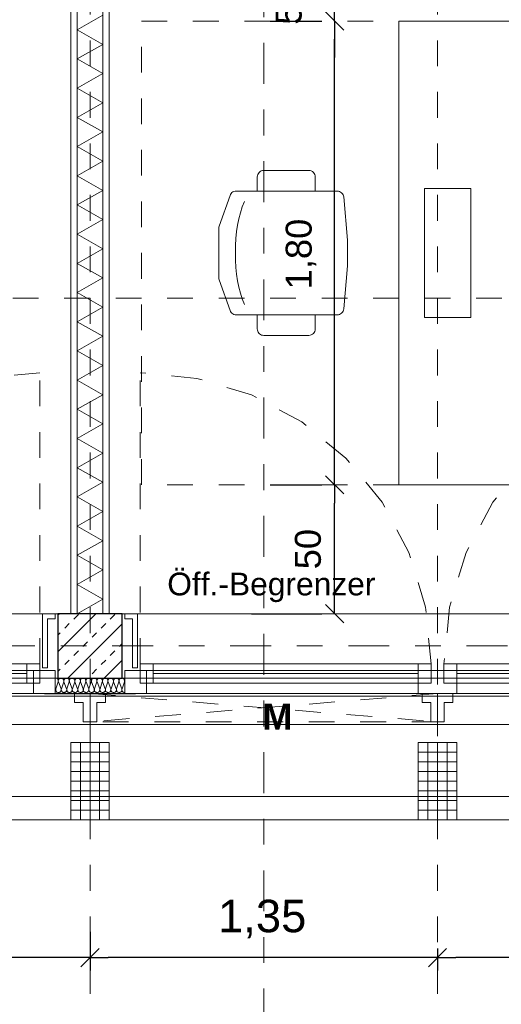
# Model space of a CAD drawing. Header units: metres. Extents: x -45.2 to 14.3, y -31.8 to 10.2.
# Tile 20 of 152: x -31.3 to -29.5, y -23 to -19.2. Entities that reach past the tile are written whole.
import ezdxf

# ---------------------------------------------------------------- set-up
doc = ezdxf.new("R2010")
doc.units = ezdxf.units.M
doc.header["$LTSCALE"] = 0.05
for name, pattern in [('1600.2032', [1.6, 0.8, -0.8]), ('Achsen 01', [5.291531, 3.175, -1.058062, 0.352704, -0.705764]), ('gestrichelt - 01', [2, 1, -1]), ('ISO-07 Punktiert', [0.889, 0.127, -0.762]), ('Raster 01', [2, 1, -1]), ('VW-01 Strichlinie kurz', [2, 1, -1])]:
    doc.linetypes.add(name, pattern=pattern)
doc.layers.get('0').update_dxf_attribs({"lineweight": 25})
for name, color, linetype, lineweight, true_color in [('013_Beton und Stahlbetonarbeiten-000 Brüstung', 7, 'Continuous', 9, 0xa6a6a6), ('014_Fassadenarbeiten-000 Aufsicht Betonfertigteile', 7, 'Continuous', 9, 0xc0c0c0), ('014_Fassadenarbeiten-330 mineralische Dämmung', 7, 'Continuous', 9, 0x666666), ('030_Sonnenschutzarbeiten-Bemassung', 7, 'Continuous', 13, 0xff6633), ('030_Sonnenschutzarbeiten-Grundriss', 7, 'Continuous', 13, 0x555555), ('031_Metallbauarbeiten-330 Aufsicht Metallbauarbeiten', 7, 'Continuous', 9, 0xa6a6a6), ('032_Metallarbeiten-Fenster', 7, 'Continuous', 13, 0x444444), ('032_Metallarbeiten-Öffnungsbegrenzer', 7, 'Continuous', 13, 0x444444), ('039_Trockenbauarbeiten-340 Dämmung', 7, 'Continuous', 9, 0xc0c0c0), ('ACTES-Einrichtung Aufsicht.', 7, 'Continuous', 9, 0xa6a6a6), ('AV1-Achsen', 1, 'Achsen 01', 18, 0xff0000), ('AV1-Bewegungsfläche', 7, 'gestrichelt - 01', 9, 0xd9d9d9), ('AV1-Einrichtung', 7, 'Continuous', 9, 0xa6a6a6), ('AV1-Raster', 7, 'Raster 01', 9, 0xa6a6a6)]:
    doc.layers.add(name, color=color, linetype=linetype, lineweight=lineweight, true_color=true_color)
for name, color, linetype, lineweight in [('013_Beton und Stahlbetonarbeiten-000 Unterzüge', 7, 'ISO-07 Punktiert', 13), ('013_Beton und Stahlbetonarbeiten-330 Außenstützen', 7, 'Continuous', 25), ('014_Fassadenarbeiten-330 Betonfertigteile vertikal', 7, 'Continuous', 9), ('027_Tischlerarbeiten-330 Innenfensterbänke', 7, 'Continuous', 9), ('030_Sonnenschutzarbeiten-Kasten+Behang', 7, 'Continuous', 5), ('030_Sonnenschutzarbeiten-Motor', 7, 'Continuous', 5), ('039_Trockenbauarbeiten-340 Gipskarton', 7, 'Continuous', 9), ('AV1-Einrichtung Bemaßung', 7, 'Continuous', 9), ('AV1-Schnitt Achsen', 7, 'Achsen 01', 18)]:
    doc.layers.add(name, color=color, linetype=linetype, lineweight=lineweight)
doc.styles.add('Arial', font='arial.ttf')
doc.styles.add('Arial (bold)', font='arialbd.ttf')

msp = doc.modelspace()

# ---------------------------------------------------------------- linework, layer by layer
at = {"color": 0, "linetype": 'Continuous', "lineweight": 15}
for p, q in [((-30.1354, -19.1396), (-30.0646, -19.2104)), ((-30.1354, -19.1396), (-30.0646, -19.2104)), ((-30.0646, -21.0104), (-30.1354, -20.9396)), ((-30.1354, -20.9396), (-30.0646, -21.0104)), ((-30.0646, -21.5104), (-30.1354, -21.4396)), ((-31.0146, -22.7746), (-31.0854, -22.8454)), ((-31.0854, -22.8454), (-31.0146, -22.7746)), ((-29.6646, -22.7746), (-29.7354, -22.8454)), ((-29.7354, -22.8454), (-29.6646, -22.7746))]:
    msp.add_line(p, q, dxfattribs=at)
at = {"color": 0, "linetype": 'ByBlock', "lineweight": -2}
for p, q in [((-30.1, -19.175), (-30.1, -19.2457)), ((-30.1, -19.175), (-30.1, -19.2457)), ((-30.1, -20.975), (-30.1, -20.9043)), ((-30.1, -20.975), (-30.1, -21.0457)), ((-30.1, -21.475), (-30.1, -21.4043)), ((-31.05, -22.81), (-31.1207, -22.81)), ((-31.05, -22.81), (-30.9793, -22.81)), ((-29.7, -22.81), (-29.7707, -22.81)), ((-29.7, -22.81), (-29.6293, -22.81))]:
    msp.add_line(p, q, dxfattribs=at)
at = {"layer": '013_Beton und Stahlbetonarbeiten-000 Brüstung'}
for points in [[(-33.625, -21.725), (-33.625, -21.475), (-31.175, -21.475), (-31.175, -21.725)], [(-30.925, -21.725), (-30.925, -21.475), (-28.475, -21.475), (-28.475, -21.725)]]:
    msp.add_lwpolyline(points, close=True, dxfattribs=at)
at = {"layer": '013_Beton und Stahlbetonarbeiten-000 Unterzüge', "linetype": 'VW-01 Strichlinie kurz'}
for points in [[(-33.625, -21.725), (-33.625, -21.475), (-31.175, -21.475), (-31.175, -21.725)], [(-30.925, -21.725), (-30.925, -21.475), (-28.475, -21.475), (-28.475, -21.725)]]:
    msp.add_lwpolyline(points, close=True, dxfattribs=at)
at = {"layer": '013_Beton und Stahlbetonarbeiten-330 Außenstützen', "color": 251, "linetype": 'Continuous', "lineweight": 13, "true_color": 0x4c4c4c}
for p, q in [((-31.0275, -21.475), (-31.175, -21.6225)), ((-31.1689, -21.475), (-31.175, -21.4811)), ((-31.1481, -21.5314), (-31.1304, -21.5137)), ((-30.925, -21.514), (-31.136, -21.725)), ((-31.1127, -21.496), (-31.095, -21.4784)), ((-31.0066, -21.5314), (-30.989, -21.5137)), ((-30.9713, -21.496), (-30.9536, -21.4784)), ((-31.175, -21.5583), (-31.1657, -21.5491)), ((-31.042, -21.5668), (-31.0243, -21.5491)), ((-31.0773, -21.6021), (-31.0597, -21.5844)), ((-31.1127, -21.6375), (-31.095, -21.6198)), ((-30.9713, -21.6375), (-30.9536, -21.6198)), ((-30.9359, -21.6021), (-30.925, -21.5912)), ((-31.1481, -21.6728), (-31.1304, -21.6551)), ((-31.0066, -21.6728), (-30.989, -21.6551)), ((-30.925, -21.6554), (-30.9946, -21.725)), ((-31.175, -21.6998), (-31.1657, -21.6905)), ((-31.042, -21.7082), (-31.0243, -21.6905))]:
    msp.add_line(p, q, dxfattribs=at)
at = {"layer": '013_Beton und Stahlbetonarbeiten-330 Außenstützen'}
msp.add_lwpolyline([(-30.925, -21.475), (-31.175, -21.475), (-31.175, -21.725), (-30.925, -21.725)], close=True, dxfattribs=at)
at = {"layer": '014_Fassadenarbeiten-000 Aufsicht Betonfertigteile'}
msp.add_lwpolyline([(-39.455, -21.905), (0.305, -21.905), (0.675, -22.275), (-39.825, -22.275)], close=True, dxfattribs=at)
at = {"layer": '014_Fassadenarbeiten-330 Betonfertigteile vertikal', "color": 8, "linetype": 'Continuous', "lineweight": 9, "true_color": 0x808080}
for p, q in [((-31.0875, -21.975), (-31.0875, -22.275)), ((-31.05, -21.975), (-31.05, -22.275)), ((-31.0125, -21.975), (-31.0125, -22.275)), ((-29.7375, -21.975), (-29.7375, -22.275)), ((-29.7, -21.975), (-29.7, -22.275)), ((-29.6625, -21.975), (-29.6625, -22.275))]:
    msp.add_line(p, q, dxfattribs=at)
at = {"layer": '014_Fassadenarbeiten-330 Betonfertigteile vertikal', "color": 8, "linetype": 'Continuous', "lineweight": 13, "true_color": 0x808080}
for p, q in [((-31.125, -22.0125), (-30.975, -22.0125)), ((-29.775, -22.0125), (-29.625, -22.0125)), ((-31.125, -22.05), (-30.975, -22.05)), ((-29.775, -22.05), (-29.625, -22.05)), ((-31.125, -22.0875), (-30.975, -22.0875)), ((-31.125, -22.125), (-30.975, -22.125)), ((-29.775, -22.0875), (-29.625, -22.0875)), ((-29.775, -22.125), (-29.625, -22.125)), ((-31.125, -22.1625), (-30.975, -22.1625)), ((-29.775, -22.1625), (-29.625, -22.1625)), ((-31.125, -22.2), (-30.975, -22.2)), ((-29.775, -22.2), (-29.625, -22.2)), ((-31.125, -22.2375), (-30.975, -22.2375)), ((-29.775, -22.2375), (-29.625, -22.2375))]:
    msp.add_line(p, q, dxfattribs=at)
at = {"layer": '014_Fassadenarbeiten-330 Betonfertigteile vertikal'}
for points in [[(-30.975, -21.975), (-31.125, -21.975), (-31.125, -22.275), (-30.975, -22.275)], [(-29.625, -21.975), (-29.775, -21.975), (-29.775, -22.275), (-29.625, -22.275)]]:
    msp.add_lwpolyline(points, close=True, dxfattribs=at)
at = {"layer": '014_Fassadenarbeiten-330 mineralische Dämmung'}
for points in [[(-31.1194, -21.767), (-31.119, -21.7689), (-31.1189, -21.7708), (-31.1192, -21.7727), (-31.1198, -21.7745), (-31.1207, -21.7762), (-31.1219, -21.7777), (-31.1234, -21.779), (-31.1234, -21.779), (-31.125, -21.7799), (-31.1268, -21.7806), (-31.1287, -21.781), (-31.1306, -21.781), (-31.1325, -21.7806), (-31.1343, -21.7799), (-31.1359, -21.779), (-31.1359, -21.779), (-31.1374, -21.7777), (-31.1386, -21.7762), (-31.1395, -21.7745), (-31.1401, -21.7727), (-31.1403, -21.7708), (-31.1403, -21.7689), (-31.1398, -21.767), (-31.1308, -21.739), (-31.1308, -21.739), (-31.1304, -21.7371), (-31.1303, -21.7352), (-31.1306, -21.7333), (-31.1312, -21.7315), (-31.1321, -21.7298), (-31.1333, -21.7283), (-31.1348, -21.727), (-31.1348, -21.727), (-31.1364, -21.7261), (-31.1382, -21.7254), (-31.1401, -21.725), (-31.142, -21.725), (-31.1439, -21.7254), (-31.1457, -21.7261), (-31.1473, -21.727), (-31.1473, -21.727), (-31.1488, -21.7283), (-31.15, -21.7298), (-31.1509, -21.7315), (-31.1515, -21.7333), (-31.1517, -21.7352), (-31.1517, -21.7371), (-31.1512, -21.739), (-31.1409, -21.767), (-31.1409, -21.767), (-31.1405, -21.7689), (-31.1404, -21.7708), (-31.1407, -21.7727), (-31.1412, -21.7745), (-31.1422, -21.7762), (-31.1434, -21.7777), (-31.1448, -21.779), (-31.1448, -21.779), (-31.1465, -21.7799), (-31.1482, -21.7806), (-31.1501, -21.781), (-31.1521, -21.781), (-31.1539, -21.7806), (-31.1557, -21.7799), (-31.1574, -21.779), (-31.1574, -21.779), (-31.1588, -21.7777), (-31.16, -21.7762), (-31.1609, -21.7745), (-31.1615, -21.7727), (-31.1618, -21.7708), (-31.1617, -21.7689), (-31.1613, -21.767), (-31.1523, -21.739), (-31.1523, -21.739), (-31.1519, -21.7371), (-31.1518, -21.7352), (-31.1521, -21.7333), (-31.1526, -21.7315), (-31.1536, -21.7298), (-31.1548, -21.7283), (-31.1562, -21.727), (-31.1562, -21.727), (-31.1579, -21.7261), (-31.1596, -21.7254), (-31.1615, -21.725), (-31.1635, -21.725), (-31.1653, -21.7254), (-31.1671, -21.7261), (-31.1688, -21.727), (-31.1688, -21.727), (-31.1702, -21.7283), (-31.1714, -21.7298), (-31.1723, -21.7315), (-31.1729, -21.7333), (-31.1732, -21.7352), (-31.1731, -21.7371), (-31.1727, -21.739), (-31.1623, -21.767), (-31.1623, -21.767), (-31.1619, -21.7689), (-31.1618, -21.7708), (-31.1621, -21.7727), (-31.1627, -21.7745), (-31.1636, -21.7762), (-31.1648, -21.7777), (-31.1663, -21.779), (-31.1663, -21.779), (-31.1679, -21.7799), (-31.1697, -21.7806), (-31.1716, -21.781), (-31.1735, -21.781), (-31.1754, -21.7806), (-31.1772, -21.7799), (-31.1788, -21.779), (-31.1788, -21.779), (-31.1803, -21.7777), (-31.1815, -21.7762), (-31.1824, -21.7745), (-31.183, -21.7727), (-31.1832, -21.7708), (-31.1832, -21.7689), (-31.1827, -21.767), (-31.1737, -21.739), (-31.1737, -21.739), (-31.1733, -21.7371), (-31.1732, -21.7352), (-31.1735, -21.7333), (-31.1741, -21.7315), (-31.175, -21.7298), (-31.1762, -21.7283), (-31.1777, -21.727), (-31.1794, -21.726), (-31.1812, -21.7254), (-31.1831, -21.725), (-31.185, -21.725)], [(-30.9264, -21.767), (-30.926, -21.769), (-30.9259, -21.771), (-30.9262, -21.773), (-30.9269, -21.7749), (-30.9279, -21.7766), (-30.9293, -21.7781), (-30.9309, -21.7793), (-30.9327, -21.7802), (-30.9346, -21.7808), (-30.9366, -21.781), (-30.9386, -21.7808), (-30.9405, -21.7802), (-30.9423, -21.7793), (-30.9439, -21.7781), (-30.9453, -21.7766), (-30.9463, -21.7749), (-30.947, -21.773), (-30.9473, -21.771), (-30.9472, -21.769), (-30.9468, -21.767), (-30.9378, -21.739), (-30.9378, -21.739), (-30.9374, -21.737), (-30.9373, -21.735), (-30.9376, -21.733), (-30.9383, -21.7311), (-30.9393, -21.7294), (-30.9407, -21.7279), (-30.9423, -21.7267), (-30.9441, -21.7257), (-30.946, -21.7252), (-30.948, -21.725), (-30.95, -21.7252), (-30.9519, -21.7257), (-30.9537, -21.7267), (-30.9553, -21.7279), (-30.9567, -21.7294), (-30.9577, -21.7311), (-30.9584, -21.733), (-30.9587, -21.735), (-30.9586, -21.737), (-30.9582, -21.739), (-30.9478, -21.767), (-30.9478, -21.767), (-30.9474, -21.769), (-30.9474, -21.771), (-30.9477, -21.773), (-30.9484, -21.7749), (-30.9494, -21.7766), (-30.9507, -21.7781), (-30.9523, -21.7793), (-30.9541, -21.7802), (-30.956, -21.7808), (-30.958, -21.781), (-30.9601, -21.7808), (-30.962, -21.7802), (-30.9638, -21.7793), (-30.9654, -21.7781), (-30.9667, -21.7766), (-30.9677, -21.7749), (-30.9684, -21.773), (-30.9687, -21.771), (-30.9687, -21.769), (-30.9682, -21.767), (-30.9592, -21.739), (-30.9592, -21.739), (-30.9588, -21.737), (-30.9588, -21.735), (-30.9591, -21.733), (-30.9598, -21.7311), (-30.9608, -21.7294), (-30.9621, -21.7279), (-30.9637, -21.7267), (-30.9655, -21.7257), (-30.9674, -21.7252), (-30.9694, -21.725), (-30.9715, -21.7252), (-30.9734, -21.7257), (-30.9752, -21.7267), (-30.9768, -21.7279), (-30.9781, -21.7294), (-30.9791, -21.7311), (-30.9798, -21.733), (-30.9801, -21.735), (-30.9801, -21.737), (-30.9796, -21.739), (-30.9693, -21.767), (-30.9693, -21.767), (-30.9689, -21.769), (-30.9688, -21.771), (-30.9691, -21.773), (-30.9698, -21.7749), (-30.9708, -21.7766), (-30.9722, -21.7781), (-30.9738, -21.7793), (-30.9756, -21.7802), (-30.9775, -21.7808), (-30.9795, -21.781), (-30.9815, -21.7808), (-30.9834, -21.7802), (-30.9852, -21.7793), (-30.9868, -21.7781), (-30.9882, -21.7766), (-30.9892, -21.7749), (-30.9899, -21.773), (-30.9902, -21.771), (-30.9901, -21.769), (-30.9897, -21.767), (-30.9807, -21.739), (-30.9807, -21.739), (-30.9803, -21.737), (-30.9802, -21.735), (-30.9805, -21.733), (-30.9812, -21.7311), (-30.9822, -21.7294), (-30.9836, -21.7279), (-30.9852, -21.7267), (-30.987, -21.7257), (-30.9889, -21.7252), (-30.9909, -21.725), (-30.9929, -21.7252), (-30.9948, -21.7257), (-30.9966, -21.7267), (-30.9982, -21.7279), (-30.9996, -21.7294), (-31.0006, -21.7311), (-31.0013, -21.733), (-31.0016, -21.735), (-31.0015, -21.737), (-31.0011, -21.739), (-30.9907, -21.767), (-30.9907, -21.767), (-30.9903, -21.769), (-30.9903, -21.771), (-30.9906, -21.773), (-30.9913, -21.7749), (-30.9923, -21.7766), (-30.9936, -21.7781), (-30.9952, -21.7793), (-30.997, -21.7802), (-30.9989, -21.7808), (-31.0009, -21.781), (-31.003, -21.7808), (-31.0049, -21.7802), (-31.0067, -21.7793), (-31.0083, -21.7781), (-31.0096, -21.7766), (-31.0106, -21.7749), (-31.0113, -21.773), (-31.0116, -21.771), (-31.0116, -21.769), (-31.0111, -21.767), (-31.0021, -21.739), (-31.0021, -21.739), (-31.0017, -21.737), (-31.0017, -21.735), (-31.002, -21.733), (-31.0027, -21.7311), (-31.0037, -21.7294), (-31.005, -21.7279), (-31.0066, -21.7267), (-31.0084, -21.7257), (-31.0103, -21.7252), (-31.0123, -21.725), (-31.0144, -21.7252), (-31.0163, -21.7257), (-31.0181, -21.7267), (-31.0197, -21.7279), (-31.021, -21.7294), (-31.022, -21.7311), (-31.0227, -21.733), (-31.023, -21.735), (-31.023, -21.737), (-31.0225, -21.739), (-31.0122, -21.767), (-31.0122, -21.767), (-31.0118, -21.769), (-31.0117, -21.771), (-31.012, -21.773), (-31.0127, -21.7749), (-31.0137, -21.7766), (-31.0151, -21.7781), (-31.0167, -21.7793), (-31.0185, -21.7802), (-31.0204, -21.7808), (-31.0224, -21.781), (-31.0244, -21.7808), (-31.0263, -21.7802), (-31.0281, -21.7793), (-31.0297, -21.7781), (-31.0311, -21.7766), (-31.0321, -21.7749), (-31.0328, -21.773), (-31.0331, -21.771), (-31.033, -21.769), (-31.0326, -21.767), (-31.0236, -21.739), (-31.0236, -21.739), (-31.0232, -21.737), (-31.0231, -21.735), (-31.0234, -21.733), (-31.0241, -21.7311), (-31.0251, -21.7294), (-31.0265, -21.7279), (-31.0281, -21.7267), (-31.0299, -21.7257), (-31.0318, -21.7252), (-31.0338, -21.725), (-31.0358, -21.7252), (-31.0377, -21.7257), (-31.0395, -21.7267), (-31.0411, -21.7279), (-31.0425, -21.7294), (-31.0435, -21.7311), (-31.0442, -21.733), (-31.0445, -21.735), (-31.0444, -21.737), (-31.044, -21.739), (-31.0336, -21.767), (-31.0336, -21.767), (-31.0332, -21.769), (-31.0332, -21.771), (-31.0335, -21.773), (-31.0342, -21.7749), (-31.0352, -21.7766), (-31.0365, -21.7781), (-31.0381, -21.7793), (-31.0399, -21.7802), (-31.0418, -21.7808), (-31.0438, -21.781), (-31.0459, -21.7808), (-31.0478, -21.7802), (-31.0496, -21.7793), (-31.0512, -21.7781), (-31.0525, -21.7766), (-31.0535, -21.7749), (-31.0542, -21.773), (-31.0545, -21.771), (-31.0545, -21.769), (-31.054, -21.767), (-31.045, -21.739), (-31.045, -21.739), (-31.0446, -21.737), (-31.0446, -21.735), (-31.0449, -21.733), (-31.0456, -21.7311), (-31.0466, -21.7294), (-31.0479, -21.7279), (-31.0495, -21.7267), (-31.0513, -21.7257), (-31.0532, -21.7252), (-31.0552, -21.725), (-31.0573, -21.7252), (-31.0592, -21.7257), (-31.061, -21.7267), (-31.0626, -21.7279), (-31.0639, -21.7294), (-31.0649, -21.7311), (-31.0656, -21.733), (-31.0659, -21.735), (-31.0659, -21.737), (-31.0654, -21.739), (-31.0551, -21.767), (-31.0551, -21.767), (-31.0547, -21.769), (-31.0546, -21.771), (-31.0549, -21.773), (-31.0556, -21.7749), (-31.0566, -21.7766), (-31.058, -21.7781), (-31.0596, -21.7793), (-31.0614, -21.7802), (-31.0633, -21.7808), (-31.0653, -21.781), (-31.0673, -21.7808), (-31.0692, -21.7802), (-31.071, -21.7793), (-31.0726, -21.7781), (-31.074, -21.7766), (-31.075, -21.7749), (-31.0757, -21.773), (-31.076, -21.771), (-31.0759, -21.769), (-31.0755, -21.767), (-31.0665, -21.739), (-31.0665, -21.739), (-31.0661, -21.737), (-31.066, -21.735), (-31.0663, -21.733), (-31.067, -21.7311), (-31.068, -21.7294), (-31.0694, -21.7279), (-31.071, -21.7267), (-31.0728, -21.7257), (-31.0747, -21.7252), (-31.0767, -21.725), (-31.0787, -21.7252), (-31.0806, -21.7257), (-31.0824, -21.7267), (-31.084, -21.7279), (-31.0854, -21.7294), (-31.0864, -21.7311), (-31.0871, -21.733), (-31.0874, -21.735), (-31.0873, -21.737), (-31.0869, -21.739), (-31.0765, -21.767), (-31.0765, -21.767), (-31.0761, -21.769), (-31.0761, -21.771), (-31.0764, -21.773), (-31.0771, -21.7749), (-31.0781, -21.7766), (-31.0794, -21.7781), (-31.081, -21.7793), (-31.0828, -21.7802), (-31.0847, -21.7808), (-31.0867, -21.781), (-31.0888, -21.7808), (-31.0907, -21.7802), (-31.0925, -21.7793), (-31.0941, -21.7781), (-31.0954, -21.7766), (-31.0964, -21.7749), (-31.0971, -21.773), (-31.0974, -21.771), (-31.0974, -21.769), (-31.0969, -21.767), (-31.0879, -21.739), (-31.0879, -21.739), (-31.0875, -21.737), (-31.0875, -21.735), (-31.0878, -21.733), (-31.0885, -21.7311), (-31.0895, -21.7294), (-31.0908, -21.7279), (-31.0924, -21.7267), (-31.0942, -21.7257), (-31.0961, -21.7252), (-31.0981, -21.725), (-31.1002, -21.7252), (-31.1021, -21.7257), (-31.1039, -21.7267), (-31.1055, -21.7279), (-31.1068, -21.7294), (-31.1078, -21.7311), (-31.1085, -21.733), (-31.1088, -21.735), (-31.1088, -21.737), (-31.1083, -21.739), (-31.098, -21.767), (-31.098, -21.767), (-31.0976, -21.769), (-31.0975, -21.771), (-31.0978, -21.773), (-31.0985, -21.7749), (-31.0995, -21.7766), (-31.1009, -21.7781), (-31.1025, -21.7793), (-31.1043, -21.7802), (-31.1062, -21.7808), (-31.1082, -21.781), (-31.1102, -21.7808), (-31.1121, -21.7802), (-31.1139, -21.7793), (-31.1155, -21.7781), (-31.1169, -21.7766), (-31.1179, -21.7749), (-31.1186, -21.773), (-31.1189, -21.771), (-31.1188, -21.769), (-31.1184, -21.767), (-31.1094, -21.739), (-31.1094, -21.739), (-31.109, -21.737), (-31.1089, -21.735), (-31.1092, -21.733), (-31.1099, -21.7311), (-31.1109, -21.7294), (-31.1123, -21.7279), (-31.1139, -21.7267), (-31.1157, -21.7257), (-31.1176, -21.7252), (-31.1196, -21.725), (-31.1216, -21.7252), (-31.1235, -21.7257), (-31.1253, -21.7267), (-31.1269, -21.7279), (-31.1283, -21.7294), (-31.1293, -21.7311), (-31.13, -21.733), (-31.1303, -21.735), (-31.1302, -21.737), (-31.1298, -21.739), (-31.1194, -21.767), (-31.1194, -21.767), (-31.119, -21.769), (-31.119, -21.771), (-31.1193, -21.773), (-31.12, -21.7749), (-31.121, -21.7766), (-31.1223, -21.7781), (-31.1239, -21.7793), (-31.1257, -21.7802), (-31.1276, -21.7808), (-31.1296, -21.781), (-31.1316, -21.7808), (-31.1336, -21.7802), (-31.1354, -21.7793), (-31.137, -21.7781), (-31.1383, -21.7766), (-31.1393, -21.7749), (-31.14, -21.773), (-31.1403, -21.771), (-31.1403, -21.769), (-31.1398, -21.767), (-31.1308, -21.739), (-31.1308, -21.739), (-31.1304, -21.737), (-31.1304, -21.735), (-31.1307, -21.733), (-31.1314, -21.7311), (-31.1324, -21.7294), (-31.1337, -21.7279), (-31.1353, -21.7267), (-31.1371, -21.7257), (-31.139, -21.7252), (-31.141, -21.725), (-31.1431, -21.7252), (-31.145, -21.7257), (-31.1468, -21.7267), (-31.1484, -21.7279), (-31.1497, -21.7294), (-31.1507, -21.7311), (-31.1514, -21.733), (-31.1517, -21.735), (-31.1517, -21.737), (-31.1512, -21.739), (-31.1409, -21.767), (-31.1409, -21.767), (-31.1405, -21.769), (-31.1404, -21.771), (-31.1407, -21.773), (-31.1414, -21.7749), (-31.1424, -21.7766), (-31.1438, -21.7781), (-31.1454, -21.7793), (-31.1472, -21.7802), (-31.1491, -21.7808), (-31.1511, -21.781), (-31.1531, -21.7808), (-31.155, -21.7802), (-31.1568, -21.7793), (-31.1584, -21.7781), (-31.1598, -21.7766), (-31.1608, -21.7749), (-31.1615, -21.773), (-31.1618, -21.771), (-31.1617, -21.769), (-31.1613, -21.767), (-31.1523, -21.739), (-31.1523, -21.739), (-31.1519, -21.737), (-31.1518, -21.735), (-31.1521, -21.733), (-31.1528, -21.7311), (-31.1538, -21.7294), (-31.1552, -21.7279), (-31.1568, -21.7267), (-31.1586, -21.7257), (-31.1605, -21.7252), (-31.1625, -21.725), (-31.1645, -21.7252), (-31.1664, -21.7257), (-31.1682, -21.7267), (-31.1698, -21.7279), (-31.1712, -21.7294), (-31.1722, -21.7311), (-31.1729, -21.733), (-31.1732, -21.735), (-31.1731, -21.737), (-31.1727, -21.739)], [(-30.915, -21.781), (-30.917, -21.7808), (-30.919, -21.7803), (-30.9208, -21.7794), (-30.9224, -21.7782), (-30.9238, -21.7767), (-30.9248, -21.7749), (-30.9255, -21.773), (-30.9258, -21.771), (-30.9258, -21.769), (-30.9253, -21.767), (-30.9164, -21.739), (-30.9164, -21.739), (-30.9159, -21.737), (-30.9159, -21.735), (-30.9162, -21.733), (-30.9169, -21.7311), (-30.9179, -21.7294), (-30.9192, -21.7279), (-30.9208, -21.7267), (-30.9226, -21.7257), (-30.9245, -21.7252), (-30.9266, -21.725), (-30.9286, -21.7252), (-30.9305, -21.7257), (-30.9323, -21.7267), (-30.9339, -21.7279), (-30.9352, -21.7294), (-30.9362, -21.7311), (-30.9369, -21.733), (-30.9372, -21.735), (-30.9372, -21.737), (-30.9367, -21.739), (-30.9264, -21.767), (-30.9264, -21.767), (-30.926, -21.769), (-30.9259, -21.771), (-30.9262, -21.773), (-30.9269, -21.7749), (-30.9279, -21.7766), (-30.9293, -21.7781), (-30.9309, -21.7793), (-30.9327, -21.7802), (-30.9346, -21.7808), (-30.9366, -21.781), (-30.9386, -21.7808), (-30.9405, -21.7802), (-30.9423, -21.7793), (-30.9439, -21.7781), (-30.9453, -21.7766), (-30.9463, -21.7749), (-30.947, -21.773), (-30.9473, -21.771), (-30.9472, -21.769), (-30.9468, -21.767), (-30.9378, -21.739), (-30.9378, -21.739), (-30.9374, -21.737), (-30.9373, -21.735), (-30.9376, -21.733), (-30.9383, -21.7311), (-30.9393, -21.7294), (-30.9407, -21.7279), (-30.9423, -21.7267), (-30.9441, -21.7257), (-30.946, -21.7252), (-30.948, -21.725), (-30.95, -21.7252), (-30.9519, -21.7257), (-30.9537, -21.7267), (-30.9553, -21.7279), (-30.9567, -21.7294), (-30.9577, -21.7311), (-30.9584, -21.733), (-30.9587, -21.735), (-30.9586, -21.737), (-30.9582, -21.739), (-30.9478, -21.767), (-30.9478, -21.767), (-30.9474, -21.769), (-30.9474, -21.771), (-30.9477, -21.773), (-30.9484, -21.7749), (-30.9494, -21.7766), (-30.9507, -21.7781), (-30.9523, -21.7793), (-30.9541, -21.7802), (-30.956, -21.7808), (-30.958, -21.781), (-30.9601, -21.7808), (-30.962, -21.7802), (-30.9638, -21.7793), (-30.9654, -21.7781), (-30.9667, -21.7766), (-30.9677, -21.7749), (-30.9684, -21.773), (-30.9687, -21.771), (-30.9687, -21.769), (-30.9682, -21.767)], [(-31.185, -21.7761), (-31.1841, -21.7744), (-31.1835, -21.7726), (-31.1833, -21.7707), (-31.1834, -21.7689), (-31.1838, -21.767), (-31.185, -21.7637)]]:
    msp.add_lwpolyline(points, dxfattribs=at)
at = {"layer": '027_Tischlerarbeiten-330 Innenfensterbänke'}
for points in [[(-31.185, -21.475), (-31.185, -21.495), (-31.215, -21.495), (-31.215, -21.685), (-31.235, -21.685), (-31.235, -21.475)], [(-30.915, -21.475), (-30.915, -21.495), (-30.885, -21.495), (-30.885, -21.685), (-30.865, -21.685), (-30.865, -21.475)]]:
    msp.add_lwpolyline(points, close=True, dxfattribs=at)
at = {"layer": '030_Sonnenschutzarbeiten-Bemassung', "color": 0, "lineweight": -2}
for p, q in [((-31.05, -22.71), (-31.05, -22.86)), ((-31.05, -22.71), (-31.05, -22.86)), ((-29.7, -22.775), (-29.7, -22.86)), ((-29.7, -22.775), (-29.7, -22.86)), ((-31.1207, -22.81), (-32.3293, -22.81)), ((-29.7707, -22.81), (-30.9793, -22.81)), ((-28.4207, -22.81), (-29.6293, -22.81))]:
    msp.add_line(p, q, dxfattribs=at)
at = {"layer": '030_Sonnenschutzarbeiten-Grundriss', "color": 251, "true_color": 0x555555}
for points in [[(-31.05, -21.895), (-31.076, -21.895), (-31.076, -21.82), (-31.11, -21.82), (-31.11, -21.785), (-31.05, -21.785)], [(-31.05, -21.895), (-31.024, -21.895), (-31.024, -21.82), (-30.99, -21.82), (-30.99, -21.785), (-31.05, -21.785)], [(-29.7, -21.895), (-29.726, -21.895), (-29.726, -21.82), (-29.76, -21.82), (-29.76, -21.785), (-29.7, -21.785)], [(-29.7, -21.895), (-29.674, -21.895), (-29.674, -21.82), (-29.64, -21.82), (-29.64, -21.785), (-29.7, -21.785)]]:
    msp.add_lwpolyline(points, close=True, dxfattribs=at)
at = {"layer": '030_Sonnenschutzarbeiten-Kasten+Behang', "color": 1, "linetype": '1600.2032', "lineweight": 18, "true_color": 0xff0000}
for p, q in [((-29.7, -21.785), (-31.05, -21.895)), ((-31.05, -21.785), (-29.7, -21.895))]:
    msp.add_line(p, q, dxfattribs=at)
at = {"layer": '030_Sonnenschutzarbeiten-Kasten+Behang', "color": 1, "linetype": 'Continuous', "lineweight": 18, "true_color": 0xff0000}
for points in [[(-31.076, -21.82), (-31.11, -21.82), (-31.11, -21.785), (-31.05, -21.785), (-31.05, -21.895), (-31.076, -21.895)], [(-31.024, -21.82), (-30.99, -21.82), (-30.99, -21.785), (-31.05, -21.785), (-31.05, -21.895), (-31.024, -21.895)], [(-29.726, -21.82), (-29.76, -21.82), (-29.76, -21.785), (-29.7, -21.785), (-29.7, -21.895), (-29.726, -21.895)], [(-29.674, -21.82), (-29.64, -21.82), (-29.64, -21.785), (-29.7, -21.785), (-29.7, -21.895), (-29.674, -21.895)]]:
    msp.add_lwpolyline(points, close=True, dxfattribs=at)
at = {"layer": '030_Sonnenschutzarbeiten-Kasten+Behang', "color": 1, "linetype": '1600.2032', "lineweight": 18, "true_color": 0xff0000}
msp.add_lwpolyline([(-31.05, -21.785), (-29.7, -21.785), (-29.7, -21.895), (-31.05, -21.895)], close=True, dxfattribs=at)
at = {"layer": '031_Metallbauarbeiten-330 Aufsicht Metallbauarbeiten'}
for points in [[(-33.75, -21.795), (-31.05, -21.795), (-31.05, -22.185), (-33.75, -22.185)], [(-31.05, -21.795), (-28.35, -21.795), (-28.35, -22.185), (-31.05, -22.185)]]:
    msp.add_lwpolyline(points, close=True, dxfattribs=at)
at = {"layer": '032_Metallarbeiten-Fenster', "color": 7, "linetype": 'gestrichelt - 01', "lineweight": 18}
for p, q in [((-31.245, -21.67), (-31.245, -20.54)), ((-30.855, -21.67), (-30.855, -20.54))]:
    msp.add_line(p, q, dxfattribs=at)
at = {"layer": '032_Metallarbeiten-Fenster', "color": 7, "lineweight": 18}
for p, q in [((-31.295, -21.7075), (-32.325, -21.7075)), ((-30.805, -21.7075), (-29.775, -21.7075)), ((-28.595, -21.7075), (-29.625, -21.7075))]:
    msp.add_line(p, q, dxfattribs=at)
at = {"layer": '032_Metallarbeiten-Fenster', "color": 7, "linetype": 'gestrichelt - 01', "lineweight": 18}
for points in [[(-31.245, -20.54), (-31.4655, -20.5617), (-31.6774, -20.626), (-31.8728, -20.7304), (-32.044, -20.871), (-32.1846, -21.0422), (-32.289, -21.2376), (-32.3533, -21.4495), (-32.375, -21.67)], [(-29.725, -21.67), (-29.7467, -21.4495), (-29.811, -21.2376), (-29.9154, -21.0422), (-30.056, -20.871), (-30.2272, -20.7304), (-30.4226, -20.626), (-30.6345, -20.5617), (-30.855, -20.54)], [(-28.545, -20.54), (-28.7655, -20.5617), (-28.9774, -20.626), (-29.1728, -20.7304), (-29.344, -20.871), (-29.4846, -21.0422), (-29.589, -21.2376), (-29.6533, -21.4495), (-29.675, -21.67)]]:
    msp.add_lwpolyline(points, dxfattribs=at)
at = {"layer": '032_Metallarbeiten-Fenster', "color": 7, "lineweight": 18}
for points in [[(-31.27, -21.695), (-31.27, -21.785), (-33.53, -21.785), (-33.53, -21.695)], [(-31.295, -21.745), (-32.325, -21.745), (-32.325, -21.67), (-31.295, -21.67)], [(-31.245, -21.745), (-31.295, -21.745), (-31.295, -21.67), (-31.245, -21.67)], [(-31.185, -21.695), (-31.27, -21.695), (-31.27, -21.785), (-31.185, -21.785)], [(-30.83, -21.785), (-30.83, -21.695), (-30.915, -21.695), (-30.915, -21.785)], [(-30.855, -21.745), (-30.805, -21.745), (-30.805, -21.67), (-30.855, -21.67)], [(-28.57, -21.695), (-28.57, -21.785), (-30.83, -21.785), (-30.83, -21.695)], [(-30.805, -21.745), (-29.775, -21.745), (-29.775, -21.67), (-30.805, -21.67)], [(-29.775, -21.745), (-29.725, -21.745), (-29.725, -21.67), (-29.775, -21.67)], [(-29.625, -21.785), (-29.775, -21.785), (-29.775, -21.695), (-29.625, -21.695)], [(-29.625, -21.745), (-29.675, -21.745), (-29.675, -21.67), (-29.625, -21.67)], [(-28.595, -21.745), (-29.625, -21.745), (-29.625, -21.67), (-28.595, -21.67)]]:
    msp.add_lwpolyline(points, close=True, dxfattribs=at)
at = {"layer": '032_Metallarbeiten-Fenster', "color": 7, "linetype": 'Continuous', "lineweight": 9}
msp.add_lwpolyline([(-31.2269, -21.7843), (-30.8731, -21.7843), (-30.8731, -21.7863), (-31.2269, -21.7863)], close=True, dxfattribs=at)
at = {"layer": '039_Trockenbauarbeiten-340 Dämmung'}
msp.add_lwpolyline([(-31, -21.475), (-31, -16.125), (-31.1, -16.125), (-31.1, -21.475)], close=True, dxfattribs=at)
msp.add_lwpolyline([(-31.1, -21.475), (-31, -21.4183), (-31.1, -21.3617), (-31, -21.305), (-31.1, -21.2484), (-31, -21.1917), (-31.1, -21.1351), (-31, -21.0784), (-31.1, -21.0218), (-31, -20.9651), (-31.1, -20.9084), (-31, -20.8518), (-31.1, -20.7951), (-31, -20.7385), (-31.1, -20.6818), (-31, -20.6252), (-31.1, -20.5685), (-31, -20.5119), (-31.1, -20.4552), (-31, -20.3985), (-31.1, -20.3419), (-31, -20.2852), (-31.1, -20.2286), (-31, -20.1719), (-31.1, -20.1153), (-31, -20.0586), (-31.1, -20.0019), (-31, -19.9453), (-31.1, -19.8886), (-31, -19.832), (-31.1, -19.7753), (-31, -19.7187), (-31.1, -19.662), (-31, -19.6054), (-31.1, -19.5487), (-31, -19.492), (-31.1, -19.4354), (-31, -19.3787), (-31.1, -19.3221), (-31, -19.2654), (-31.1, -19.2088), (-31, -19.1521)], dxfattribs=at)
at = {"layer": '039_Trockenbauarbeiten-340 Gipskarton'}
for points in [[(-31.1, -16.225), (-31.125, -16.225), (-31.125, -21.475), (-31.1, -21.475)], [(-30.975, -16.225), (-31, -16.225), (-31, -21.475), (-30.975, -21.475)]]:
    msp.add_lwpolyline(points, close=True, dxfattribs=at)
at = {"layer": 'ACTES-Einrichtung Aufsicht.'}
for points in [[(-30.4, -19.835), (-30.175, -19.835), (-30.175, -19.78), (-30.175, -19.78), (-30.1755, -19.7751), (-30.1769, -19.7704), (-30.1792, -19.7661), (-30.1823, -19.7623), (-30.1861, -19.7592), (-30.1904, -19.7569), (-30.1951, -19.7555), (-30.2, -19.755), (-30.375, -19.755), (-30.375, -19.755), (-30.3799, -19.7555), (-30.3846, -19.7569), (-30.3889, -19.7592), (-30.3927, -19.7623), (-30.3958, -19.7661), (-30.3981, -19.7704), (-30.3995, -19.7751), (-30.4, -19.78)], [(-29.75, -19.825), (-29.57, -19.825), (-29.57, -20.325), (-29.75, -20.325)], [(-30.4824, -20.315), (-30.0895, -20.315), (-30.0895, -20.315), (-30.0849, -20.3146), (-30.0805, -20.3133), (-30.0763, -20.3112), (-30.0726, -20.3084), (-30.0695, -20.305), (-30.0671, -20.3011), (-30.0655, -20.2967), (-30.0646, -20.2922), (-30.05, -20.125), (-30.05, -20.025), (-30.0646, -19.8578), (-30.0646, -19.8578), (-30.0655, -19.8533), (-30.0671, -19.8489), (-30.0695, -19.845), (-30.0726, -19.8416), (-30.0763, -19.8388), (-30.0805, -19.8367), (-30.0849, -19.8354), (-30.0895, -19.835), (-30.4824, -19.835), (-30.4824, -19.835), (-30.4867, -19.8354), (-30.491, -19.8365), (-30.4949, -19.8384), (-30.4985, -19.8409), (-30.5016, -19.844), (-30.5041, -19.8476), (-30.5059, -19.8516), (-30.5485, -19.9709), (-30.5485, -19.9709), (-30.5496, -19.9751), (-30.55, -19.9793), (-30.55, -20.1707), (-30.55, -20.1707), (-30.5496, -20.1749), (-30.5485, -20.1791), (-30.5059, -20.2984), (-30.5059, -20.2984), (-30.5041, -20.3024), (-30.5016, -20.306), (-30.4985, -20.3091), (-30.4949, -20.3116), (-30.491, -20.3135), (-30.4867, -20.3146)], [(-30.175, -20.315), (-30.4, -20.315), (-30.4, -20.37), (-30.4, -20.37), (-30.3996, -20.3743), (-30.3985, -20.3786), (-30.3967, -20.3825), (-30.3942, -20.3861), (-30.3911, -20.3892), (-30.3875, -20.3917), (-30.3836, -20.3935), (-30.3793, -20.3946), (-30.375, -20.395), (-30.2, -20.395), (-30.2, -20.395), (-30.1951, -20.3945), (-30.1904, -20.3931), (-30.1861, -20.3908), (-30.1823, -20.3877), (-30.1792, -20.3839), (-30.1769, -20.3796), (-30.1755, -20.3749), (-30.175, -20.37)]]:
    msp.add_lwpolyline(points, close=True, dxfattribs=at)
for points in [[(-30.4854, -20.075), (-30.4848, -20.0464), (-30.4831, -20.0188), (-30.4804, -19.9923), (-30.4765, -19.9667), (-30.4715, -19.9423), (-30.4655, -19.9188), (-30.4583, -19.8964), (-30.45, -19.875)], [(-30.4854, -20.075), (-30.4848, -20.1036), (-30.4831, -20.1312), (-30.4804, -20.1577), (-30.4765, -20.1833), (-30.4715, -20.2077), (-30.4655, -20.2312), (-30.4583, -20.2536), (-30.45, -20.275)]]:
    msp.add_lwpolyline(points, dxfattribs=at)
at = {"layer": 'AV1-Achsen'}
msp.add_line((-43.35, -21.6), (4.2, -21.6), dxfattribs=at)
at = {"layer": 'AV1-Bewegungsfläche'}
msp.add_lwpolyline([(-30.85, -20.975), (-30.85, -19.175), (-29.85, -19.175), (-29.85, -20.975)], close=True, dxfattribs=at)
at = {"layer": 'AV1-Einrichtung'}
msp.add_lwpolyline([(-29.85, -19.175), (-29.05, -19.175), (-29.05, -20.975), (-29.85, -20.975)], close=True, dxfattribs=at)
at = {"layer": 'AV1-Einrichtung Bemaßung', "color": 0, "lineweight": -2}
for p, q in [((-30.1, -19.175), (-30.1, -19.125)), ((-30.35, -19.175), (-30.15, -19.175)), ((-30.35, -19.175), (-30.15, -19.175)), ((-30.1, -19.2457), (-30.1, -19.3164)), ((-30.1, -20.9043), (-30.1, -19.2457)), ((-30.35, -20.975), (-30.15, -20.975)), ((-30.35, -20.975), (-30.15, -20.975)), ((-30.1, -21.4043), (-30.1, -21.0457)), ((-30.4228, -21.475), (-30.15, -21.475))]:
    msp.add_line(p, q, dxfattribs=at)
at = {"layer": 'AV1-Raster'}
for p, q in [((-31.05, -22.95), (-31.05, 1.35)), ((-29.7, -22.95), (-29.7, 1.35)), ((1.35, -20.25), (-40.5, -20.25))]:
    msp.add_line(p, q, dxfattribs=at)
at = {"layer": 'AV1-Schnitt Achsen'}
msp.add_line((-30.375, -26.3), (-30.375, 4.7), dxfattribs=at)
at = {"layer": 'Defpoints', "color": 0, "lineweight": 0}
for p, q in [((-30.1, -19.175), (-30.1, -19.175)), ((-29.85, -19.175), (-29.85, -19.175)), ((-29.85, -19.175), (-29.85, -19.175)), ((-30.1, -20.975), (-30.1, -20.975)), ((-29.85, -20.975), (-29.85, -20.975)), ((-29.85, -20.975), (-29.85, -20.975)), ((-31.175, -21.475), (-31.175, -21.475)), ((-31.175, -21.475), (-31.175, -21.475)), ((-31.125, -21.475), (-31.125, -21.475)), ((-31.125, -21.475), (-31.125, -21.475)), ((-30.975, -21.475), (-30.975, -21.475)), ((-30.975, -21.475), (-30.975, -21.475)), ((-30.925, -21.475), (-30.925, -21.475)), ((-30.925, -21.475), (-30.925, -21.475)), ((-29.9228, -21.475), (-29.9228, -21.475)), ((-31.05, -21.725), (-31.05, -21.725)), ((-31.05, -21.725), (-31.05, -21.725)), ((-31.125, -22.275), (-31.125, -22.275)), ((-31.125, -22.275), (-31.125, -22.275)), ((-30.975, -22.275), (-30.975, -22.275)), ((-30.975, -22.275), (-30.975, -22.275)), ((-29.775, -22.275), (-29.775, -22.275)), ((-29.775, -22.275), (-29.775, -22.275)), ((-29.7, -22.275), (-29.7, -22.275)), ((-29.7, -22.275), (-29.7, -22.275)), ((-29.625, -22.275), (-29.625, -22.275)), ((-29.625, -22.275), (-29.625, -22.275)), ((-31.05, -22.81), (-31.05, -22.81)), ((-29.7, -22.81), (-29.7, -22.81))]:
    msp.add_line(p, q, dxfattribs=at)

# ---------------------------------------------------------------- texts
at = {"layer": '030_Sonnenschutzarbeiten-Bemassung', "color": 0, "insert": (-30.5525, -22.7348), "char_height": 0.12609, "attachment_point": 7, "style": 'Arial'}
msp.add_mtext('1,35', dxfattribs=at)
at = {"layer": '030_Sonnenschutzarbeiten-Motor', "color": 255, "insert": (-30.3808, -21.9254), "char_height": 0.1009, "attachment_point": 7, "style": 'Arial (bold)'}
msp.add_mtext('M', dxfattribs=at)
at = {"layer": '032_Metallarbeiten-Öffnungsbegrenzer', "color": 7, "insert": (-30.7499, -21.4306), "char_height": 0.088263, "attachment_point": 7, "style": 'Arial'}
msp.add_mtext('Öff.-Begrenzer', dxfattribs=at)
at = {"layer": 'AV1-Einrichtung Bemaßung', "color": 0, "attachment_point": 7, "rotation": 90, "style": 'Arial'}
for s, insert, char_height in [('5', (-30.2267, -19.1893), 0.1009), ('1,80', (-30.1702, -20.2164), 0.10087), ('50', (-30.1519, -21.3029), 0.10087)]:
    msp.add_mtext(s, dxfattribs=dict(at, insert=insert, char_height=char_height))

doc.saveas('drawing.dxf')
